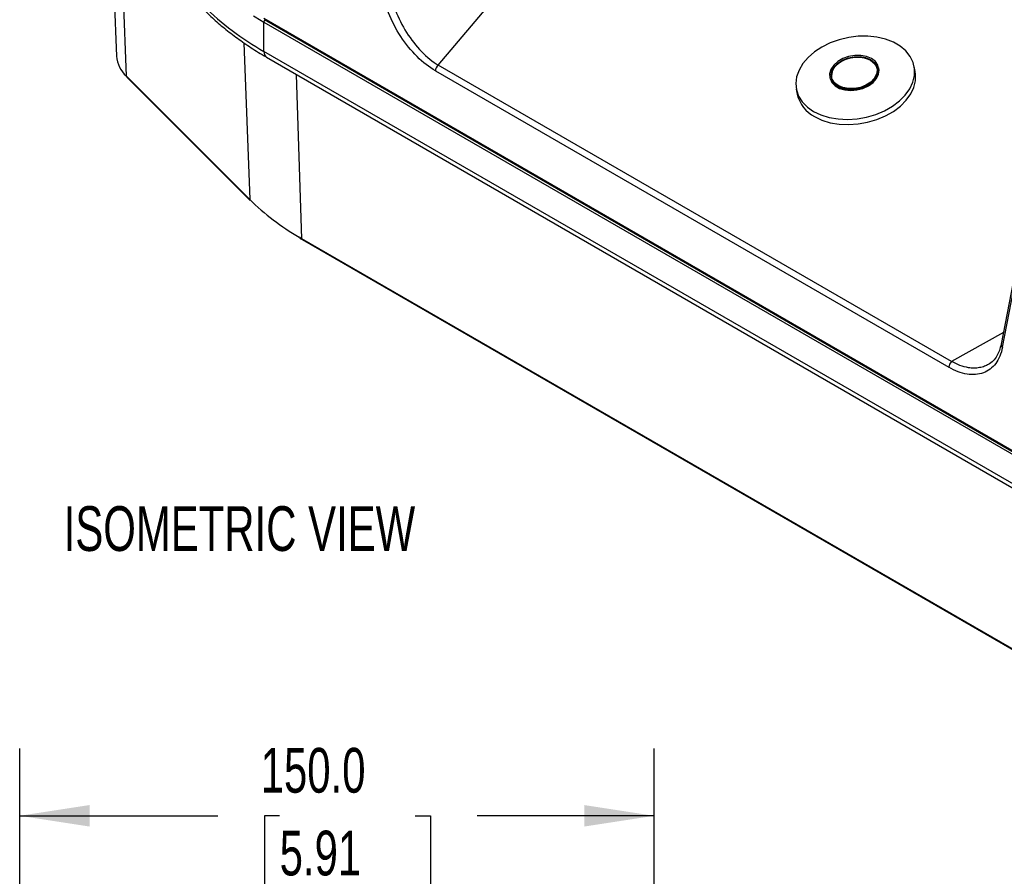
# Model space of a CAD drawing. Header units: millimetres. Extents: x 32 to 1437, y 32 to 1048.
# Tile 17 of 21: x 902 to 1135, y 645 to 848. Entities that reach past the tile are written whole.
import ezdxf

# ---------------------------------------------------------------- set-up
doc = ezdxf.new("R2010")
doc.units = ezdxf.units.MM
doc.header["$LTSCALE"] = 5
doc.layers.add('DIMENSIONS', color=140, linetype='Continuous', lineweight=25)
doc.layers.add('TEXT', color=140, linetype='Continuous', lineweight=25)
doc.styles.add('SLDTEXTSTYLE0', font='TXT', dxfattribs={"width": 0.7})
doc.dimstyles.new('SLDDIMSTYLE0', dxfattribs={"dimtxt": 10.790039, "dimasz": 16.51, "dimexe": 0, "dimexo": 0.0625, "dimgap": 2.69751, "dimtad": 0, "dimtih": 1, "dimtoh": 1, "dimrnd": 1e-09, "dimzin": 4, "dimdsep": 46, "dimtxsty": 'SLDTEXTSTYLE0', "dimsah": 1, "dimcen": 0.09, "dimadec": 0, "dimazin": 1, "dimtfac": 1, "dimtofl": 0, "dimtmove": 0, "dimatfit": 3, "dimfxl": 0, "dimfrac": 2, "dimtolj": 1, "dimtzin": 12, "dimarcsym": 0})

# ---------------------------------------------------------------- blocks, each defined once
blk = doc.blocks.new('_D_4')
at = {"layer": 'DIMENSIONS'}
for p, q in [((902.16, 523.73), (902.16, 675.58)), ((1052.16, 573.37), (1052.16, 675.58)), ((902.16, 659.71), (949.01, 659.71)), ((963.63, 659.71), (960.01, 659.71)), ((960.01, 659.71), (960.01, 642.56)), ((995.69, 659.71), (999.32, 659.71)), ((999.32, 659.71), (999.32, 642.56)), ((1052.16, 659.71), (1010.31, 659.71)), ((960.01, 642.56), (963.63, 642.56)), ((999.32, 642.56), (995.69, 642.56))]:
    blk.add_line(p, q, dxfattribs=at)
for points in [[(902.16, 659.71), (918.67, 657.17), (918.67, 662.25)], [(1052.16, 659.71), (1035.65, 662.25), (1035.65, 657.17)]]:
    blk.add_solid(points, dxfattribs=at)
at = {"layer": 'DIMENSIONS', "char_height": 10.583, "attachment_point": 1, "style": 'SLDTEXTSTYLE0'}
for s, insert in [('150.0', (959.14, 675.76)), ('5.91', (963.63, 656.2))]:
    blk.add_mtext(s, dxfattribs=dict(at, insert=insert))

msp = doc.modelspace()

# ---------------------------------------------------------------- linework, layer by layer
for p, q in [((1001.137885, 837.142171), (1077.461691, 927.375178)), ((923.64842, 872.34432), (925.062061, 839.299678)), ((927.386772, 834.527616), (926.059035, 869.933966)), ((1162.369756, 731.280057), (959.923281, 848.149919)), ((960.026855, 847.920997), (1162.47333, 731.051134)), ((959.923281, 847.333378), (1162.369756, 730.463516)), ((959.923281, 840.392781), (959.923281, 847.333378)), ((955.149585, 842.453592), (956.539933, 805.377613)), ((1162.369756, 723.522919), (959.923281, 840.392781)), ((960.544724, 839.019247), (1162.991198, 722.149385)), ((1103.334079, 838.317194), (1104.416691, 837.34711)), ((1000.455766, 835.787571), (1121.837271, 765.71552)), ((1122.519389, 767.07012), (1001.137885, 837.142171)), ((1105.314215, 836.349836), (1105.28648, 836.493961)), ((1113.908434, 835.612267), (1113.672687, 836.837336)), ((956.539933, 805.377613), (927.386772, 834.527616)), ((927.465987, 834.332525), (956.619148, 805.182523)), ((968.838875, 796.124677), (967.644821, 834.920448)), ((1093.69908, 834.264126), (1093.726815, 834.120001)), ((1085.784369, 831.470614), (1086.020116, 830.245545)), ((1141.347907, 808.195665), (1134.203544, 771.172139)), ((1134.533279, 770.454927), (1141.663239, 807.403814)), ((968.838875, 796.124677), (968.243445, 796.472192)), ((968.360681, 796.259257), (968.961696, 795.921405)), ((1171.28535, 679.254814), (968.838875, 796.124677)), ((968.942233, 795.909878), (1171.388708, 679.040016)), ((1134.745855, 773.982505), (1122.519389, 767.07012))]:
    msp.add_line(p, q)
at = {"flags": 128}
for points in [[(957.429473, 848.831787), (957.875125, 848.555094), (959.923281, 847.333378)], [(1089.882599, 826.196099), (1091.620778, 825.369327), (1093.568943, 824.770074), (1095.676638, 824.413859), (1097.889274, 824.309907), (1100.149547, 824.460912), (1102.398915, 824.862962), (1104.579122, 825.505644), (1106.6337, 826.372314), (1108.509439, 827.440524), (1110.157756, 828.68261), (1111.535962, 830.066401), (1112.608362, 831.556058), (1113.347181, 833.112999), (1113.733283, 834.696901), (1113.75667, 836.266742), (1113.416736, 837.781863), (1112.722283, 839.203024), (1111.6913, 840.493417), (1110.350487, 841.619622), (1108.734571, 842.552471), (1106.885403, 843.267803), (1104.850876, 843.747091), (1102.683682, 843.977923), (1100.439952, 843.95432), (1098.177796, 843.676893), (1095.955803, 843.152827), (1093.831522, 842.395696), (1091.859971, 841.425109), (1090.09221, 840.266203), (1088.574026, 838.948994), (1087.344737, 837.507596), (1086.436181, 835.979341), (1085.871891, 834.40381), (1085.66648, 832.821808), (1085.825269, 831.274309), (1086.344145, 829.801392), (1087.209669, 828.441204), (1088.399425, 827.228975), (1089.882599, 826.196099)], [(1103.583694, 838.685486), (1102.417654, 839.180553), (1101.067833, 839.436758), (1099.619045, 839.438002), (1098.162324, 839.184207), (1096.789201, 838.691319), (1095.585953, 837.990309), (1094.628186, 837.125223), (1093.976079, 836.150419), (1093.670606, 835.127146), (1093.730962, 834.119701), (1094.153355, 833.191385), (1094.911243, 832.400528), (1095.957006, 831.796822), (1097.224934, 831.4182), (1098.63536, 831.288452), (1100.099661, 831.415732), (1101.525829, 831.792041), (1102.824253, 832.393734), (1103.913348, 833.183006), (1104.724683, 834.110262), (1105.207278, 835.117241), (1105.330811, 836.14067), (1105.087518, 837.116243), (1104.492687, 837.982662), (1103.583694, 838.685486)], [(1103.306344, 838.46132), (1104.18297, 837.775214), (1104.739967, 836.925812), (1104.939377, 835.971001), (1104.76761, 834.975849), (1104.236373, 834.008174), (1103.381867, 833.133922), (1102.262327, 832.412671), (1100.954047, 831.893573), (1099.546183, 831.612004), (1098.134681, 831.587153), (1096.81573, 831.820713), (1095.679216, 832.296768), (1094.802591, 832.982874), (1094.245593, 833.832276), (1094.046183, 834.787087), (1094.21795, 835.782239), (1094.749187, 836.749914), (1095.603693, 837.624166), (1096.723233, 838.345417), (1098.031514, 838.864515), (1099.439377, 839.146083), (1100.85088, 839.170934), (1102.16983, 838.937374), (1103.306344, 838.46132)], [(1103.334079, 838.317194), (1102.197565, 838.793249), (1100.878615, 839.026809), (1099.467112, 839.001958), (1098.059249, 838.720389), (1096.750968, 838.201292), (1095.631428, 837.48004), (1094.776922, 836.605788), (1094.245685, 835.638113), (1094.073918, 834.642961), (1094.119608, 834.195588)], [(1093.726815, 834.120001), (1093.758697, 833.975575), (1094.18109, 833.047259), (1094.938978, 832.256402), (1095.984741, 831.652696), (1097.252669, 831.274074), (1098.663095, 831.144326), (1100.127396, 831.271606), (1101.553564, 831.647915), (1102.851988, 832.249608), (1103.941083, 833.03888), (1104.752418, 833.966137), (1105.235014, 834.973116), (1105.358546, 835.996544), (1105.314215, 836.349836)], [(1090.118347, 824.97103), (1091.856525, 824.144259), (1093.80469, 823.545005), (1095.912385, 823.18879), (1098.125022, 823.084838), (1100.385294, 823.235843), (1102.634663, 823.637893), (1104.814869, 824.280575), (1106.869448, 825.147245), (1108.745187, 826.215456), (1110.393504, 827.457541), (1111.77171, 828.841332), (1112.84411, 830.330989), (1113.582928, 831.88793), (1113.969031, 833.471833), (1113.992418, 835.041673), (1113.908434, 835.612267)]]:
    msp.add_lwpolyline(points, dxfattribs=at)
for centre, radius, start, end in [((993.81143, 900.322403), 68.847412, 225.5757507, 240.51332751), ((960.697137, 847.296949), 0.774712, 134.63241461, 177.30479838), ((932.194471, 839.821959), 7.151506, 184.18809126, 227.75797474), ((961.350338, 840.211089), 1.438577, 172.74417044, 235.94364917), ((1101.958061, 835.609901), 3.036917, 12.63604708, 63.05744565), ((1002.332017, 835.691814), 1.878693, 129.46590773, 177.07836617), ((927.667524, 834.527985), 0.280752, 180.07544184, 224.12295037), ((1093.732608, 832.008658), 7.911453, 192.87681831, 242.81667442), ((997.749716, 847.392453), 58.851448, 225.55422183, 239.90941009), ((956.820685, 805.377983), 0.280752, 180.07544184, 224.12295037), ((969.082166, 796.109479), 0.243765, 176.42552622, 234.96706188), ((1134.938156, 771.07547), 0.740945, 172.50344641, 236.87733717), ((1123.713522, 765.619763), 1.878693, 129.46590773, 177.07836617)]:
    msp.add_arc(centre, radius, start, end)
for points, knots in [([(1000.455766, 835.787571), (998.992995, 836.632011), (997.520217, 837.783064), (994.734214, 840.557892), (993.421841, 842.180876), (991.119054, 845.699244), (990.129235, 847.593721), (988.593951, 851.421276), (988.048908, 853.353199), (987.759759, 855.185476)], [0, 0, 0, 0, 0.25, 0.25, 0.5, 0.5, 0.75, 0.75, 1, 1, 1, 1]), ([(989.570084, 855.473354), (989.821346, 853.747975), (990.308317, 851.927133), (991.694178, 848.316596), (992.592688, 846.527984), (994.690842, 843.203096), (995.889945, 841.667677), (998.441367, 839.038907), (999.792913, 837.946302), (1001.137885, 837.142171)], [0, 0, 0, 0, 0.25, 0.25, 0.5, 0.5, 0.75, 0.75, 1, 1, 1, 1]), ([(946.1276, 849.909199), (946.541678, 849.486824), (947.802503, 848.200739), (950.166851, 846.154841), (953.190126, 843.770361), (956.460189, 841.511808), (958.923313, 839.930567), (960.351661, 839.141873), (960.558402, 839.027716)], [0, 0, 0, 0, 0.1049735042, 0.3196331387, 0.5343659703, 0.7490766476, 0.9636811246, 1, 1, 1, 1]), ([(1094.126233, 835.035192), (1094.138208, 835.165982), (1094.173636, 835.552915), (1094.572461, 836.412989), (1095.532652, 837.534073), (1096.994293, 838.380853), (1098.35115, 838.827226), (1099.46744, 839.029409), (1100.581776, 839.068025), (1101.963038, 838.929525), (1102.793941, 838.558429), (1103.334079, 838.317194)], [0, 0, 0, 0, 0.0458935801, 0.1357733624, 0.3027376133, 0.4697018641, 0.5595816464, 0.6513688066, 0.7431559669, 0.8330357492, 1, 1, 1, 1]), ([(1104.883376, 836.329461), (1104.920024, 836.163151), (1105.012042, 835.745569), (1104.895699, 835.045305), (1104.485558, 834.057903), (1103.502604, 832.935404), (1102.047514, 832.089032), (1100.689724, 831.642601), (1099.573633, 831.44043), (1098.459244, 831.40181), (1097.077998, 831.540311), (1096.247091, 831.911407), (1095.706951, 832.152642)], [0, 0, 0, 0, 0.05489678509, 0.13783862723, 0.21905690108, 0.36993119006, 0.52080547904, 0.60202375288, 0.68496559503, 0.76790743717, 0.84912571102, 1, 1, 1, 1]), ([(1095.706951, 832.152642), (1095.273762, 832.477065), (1094.607379, 832.976131), (1094.199053, 833.761425), (1094.151798, 834.142151), (1094.135557, 834.273003)], [0, 0, 0, 0, 0.5493841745, 0.8451273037, 1, 1, 1, 1]), ([(1134.203694, 771.172911), (1134.086336, 770.677241), (1133.842921, 769.649151), (1133.213903, 768.339952), (1132.358618, 767.172553), (1131.577724, 766.64212), (1131.175027, 766.368582)], [0, 0, 0, 0, 0.2249232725, 0.4665223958, 0.7248923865, 1, 1, 1, 1]), ([(1134.533279, 770.454927), (1134.244129, 768.956494), (1133.699087, 767.653864), (1132.163803, 765.598911), (1131.173983, 764.847255), (1128.871197, 763.987627), (1127.558823, 763.879877), (1124.772821, 764.321699), (1123.300043, 764.87108), (1121.837271, 765.71552)], [0, 0, 0, 0, 0.25, 0.25, 0.5, 0.5, 0.75, 0.75, 1, 1, 1, 1]), ([(1131.165746, 766.386762), (1130.887695, 766.236036), (1130.251155, 765.890978), (1129.124289, 765.604348), (1127.84556, 765.490831), (1126.293565, 765.620885), (1124.515924, 766.067721), (1123.164699, 766.746129), (1122.519389, 767.07012)], [0, 0, 0, 0, 0.1197496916, 0.2741425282, 0.4286701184, 0.5767317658, 0.7978579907, 1, 1, 1, 1])]:
    msp.add_open_spline(points, degree=3, knots=knots)

# ---------------------------------------------------------------- texts
at = {"layer": 'TEXT', "insert": (912.568186, 732.893003), "char_height": 10.58333333, "attachment_point": 1, "style": 'SLDTEXTSTYLE0'}
msp.add_mtext('ISOMETRIC VIEW', dxfattribs=at)

# ---------------------------------------------------------------- dimensions: what is measured, and where the dimension line sits
at = {"layer": 'DIMENSIONS'}
dim = msp.add_linear_dim(base=(902.16346, 659.705947), p1=(1052.16346, 567.016932), p2=(902.16346, 517.378491), dimstyle='SLDDIMSTYLE0', dxfattribs=at)
dim.commit()
dim.dimension.update_dxf_attribs({"geometry": '_D_4', "text_midpoint": (979.661304, 659.705947), "dimtype": 160})

doc.saveas('drawing.dxf')
